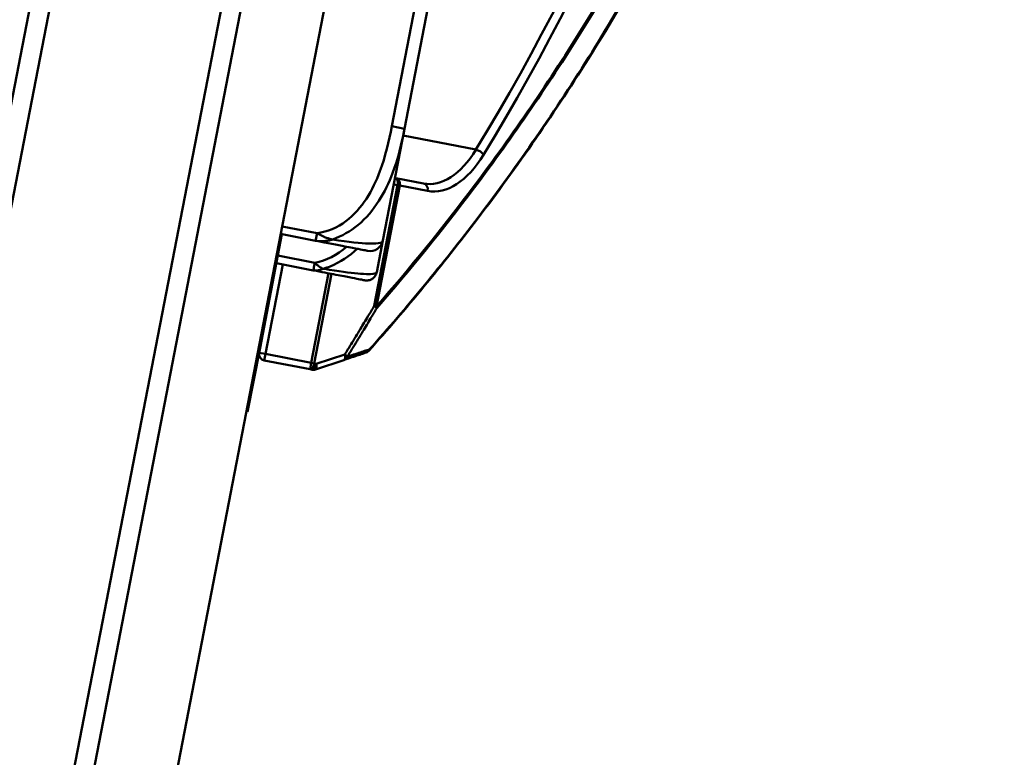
# Model space of a CAD drawing. Header units: inches. Extents: x 8.7 to 68.4, y -2.3 to 39.9.
# Tile 6 of 118: x 17.6 to 19.1, y 10.4 to 11.5. Entities that reach past the tile are written whole.
import ezdxf

# ---------------------------------------------------------------- set-up
doc = ezdxf.new("R2010")
doc.units = ezdxf.units.IN
doc.header["$MEASUREMENT"] = 0
for name, color, linetype, lineweight in [('Dimensions(ROSSANSI)', 7, 'Continuous', 25), ('Visible Edges(ROSSANSI)', 7, 'Continuous', 50), ('Visible Tangent Edges(ROSSANSI)', 7, 'Continuous', 50)]:
    doc.layers.add(name, color=color, linetype=linetype, lineweight=lineweight)
doc.styles.add('DEFAULT-ROSSANSI', font='arial.ttf')
doc.dimstyles.new('DEFAULT-ROSSANSI', dxfattribs={"dimtxt": 1, "dimasz": 0.098425, "dimexe": 0.125, "dimexo": 0.0625, "dimgap": 0.031496, "dimtad": 0, "dimtih": 1, "dimtoh": 1, "dimrnd": 1e-08, "dimzin": 0, "dimdsep": 46, "dimtxsty": 'DEFAULT-ROSSANSI', "dimcen": 0.09, "dimdle": 0.393701, "dimclrd": 7, "dimclre": 7, "dimclrt": 179, "dimadec": 0, "dimazin": 0, "dimtfac": 1, "dimtofl": 0, "dimtmove": 0, "dimatfit": 3, "dimfxl": 1, "dimtolj": 1, "dimtzin": 0, "dimlwd": 25, "dimlwe": 25, "dimarcsym": 0})

# ---------------------------------------------------------------- blocks, each defined once
blk = doc.blocks.new('*D6')
at = {"layer": 'Defpoints', "color": 0}
for p in [(20.9246, 20.8161), (17.7602, 10.1056), (24.8549, 7.1014)]:
    blk.add_point(p, dxfattribs=at)
at = {"layer": 'Dimensions(ROSSANSI)', "color": 7, "lineweight": 25}
for p, q in [((20.9822, 20.7918), (29.2969, 17.2709)), ((29.1434, 17.229), (26.5661, 11.1426)), ((17.8178, 10.0812), (24.97, 7.0527)), ((24.8933, 7.192), (25.9967, 9.7979))]:
    blk.add_line(p, q, dxfattribs=at)
at = {"layer": 'Dimensions(ROSSANSI)', "color": 7}
for points in [[(29.1283, 17.2354), (29.1585, 17.2226), (29.1818, 17.3197)], [(24.8782, 7.1984), (24.9084, 7.1857), (24.8549, 7.1014)]]:
    blk.add_solid(points, dxfattribs=at)
at = {"layer": 'Dimensions(ROSSANSI)', "color": 179, "lineweight": 25, "insert": (22.3247, 11.1112), "char_height": 1, "attachment_point": 1, "style": 'DEFAULT-ROSSANSI'}
blk.add_mtext('\\A1;11.10 [281.9]', dxfattribs=at)
blk = doc.blocks.new('*D9')
at = {"layer": 'Defpoints', "color": 0}
for p in [(15.4229, 20.5316), (17.8599, 10.2919), (16.4954, 6.068), (15.4229, -2.3042)]:
    blk.add_point(p, dxfattribs=at)
at = {"layer": 'Dimensions(ROSSANSI)', "color": 7, "lineweight": 25}
for p, q in [((15.4229, 20.4691), (15.4229, 6.0114)), ((17.848, 10.2305), (17.0025, 5.86))]:
    blk.add_line(p, q, dxfattribs=at)
for start, end in [(90, 91.49163), (79.71813, 89.33187)]:
    blk.add_arc((15.4229, -2.3042), 8.4406, start, end, dxfattribs=at)
at = {"layer": 'Dimensions(ROSSANSI)', "color": 7}
for points in [[(15.5212, 6.1194), (15.5214, 6.1523), (15.4229, 6.1364)], [(16.9325, 6.017), (16.9264, 5.9848), (17.0262, 5.9827)]]:
    blk.add_solid(points, dxfattribs=at)
at = {"layer": 'Dimensions(ROSSANSI)', "color": 179, "lineweight": 25, "insert": (13.304, 6.5549), "char_height": 1, "attachment_point": 1, "style": 'DEFAULT-ROSSANSI'}
blk.add_mtext('\\A1;11°', dxfattribs=at)
blk = doc.blocks.new('*D10')
at = {"layer": 'Defpoints', "color": 0}
for p in [(20.6144, 26.8005), (20.8459, 20.6303), (15.4229, 20.5316), (15.4229, 7.8234)]:
    blk.add_point(p, dxfattribs=at)
at = {"layer": 'Dimensions(ROSSANSI)', "color": 7, "lineweight": 25}
for p, q in [((15.4229, 20.5941), (15.4229, 27.6228)), ((20.8703, 20.6879), (23.1432, 26.0556))]:
    blk.add_line(p, q, dxfattribs=at)
for start, end in [(81.54403, 89.71337), (67.33663, 75.47329)]:
    blk.add_arc((15.4229, 7.8234), 19.6744, start, end, dxfattribs=at)
at = {"layer": 'Dimensions(ROSSANSI)', "color": 7}
for points in [[(15.5213, 27.4811), (15.5214, 27.5139), (15.4229, 27.4978)], [(23.0101, 25.9937), (22.9974, 25.9635), (23.0945, 25.9405)]]:
    blk.add_solid(points, dxfattribs=at)
at = {"layer": 'Dimensions(ROSSANSI)', "color": 179, "lineweight": 25, "insert": (18.3475, 27.6154), "char_height": 1, "attachment_point": 1, "style": 'DEFAULT-ROSSANSI'}
blk.add_mtext('\\A1;23°', dxfattribs=at)

msp = doc.modelspace()

# ---------------------------------------------------------------- linework, layer by layer
at = {"layer": 'Visible Edges(ROSSANSI)'}
for p, q in [((17.7372, 10.3156), (18.8961, 16.3055)), ((17.8599, 10.2919), (19.0188, 16.2818)), ((17.7893, 12.2593), (17.425, 10.376)), ((17.4544, 10.3703), (17.8131, 12.2241)), ((18.0664, 12.1751), (17.7077, 10.3213)), ((18.2291, 11.3811), (18.2675, 11.5798)), ((18.1959, 11.2099), (18.2291, 11.3811)), ((18.2158, 11.3056), (18.2145, 11.3058)), ((18.2582, 11.2974), (18.2158, 11.3056)), ((18.0415, 11.2197), (18.0079, 11.046)), ((18.0395, 11.2201), (18.0929, 11.2098)), ((18.1866, 11.1617), (18.1959, 11.2099)), ((18.0329, 11.1754), (18.0895, 11.1644)), ((18.0079, 11.046), (17.9984, 10.9969)), ((18.0143, 11.0265), (18.0845, 11.013)), ((18.0926, 11.0127), (18.1363, 11.0272)), ((18.0845, 11.013), (18.0876, 11.0124)), ((17.9889, 10.9478), (17.9984, 10.9969)), ((17.9964, 10.9973), (17.9984, 10.9969)), ((17.9869, 10.9482), (17.9889, 10.9478))]:
    msp.add_line(p, q, dxfattribs=at)
for centre, radius, start, end in [((18.1766, 11.2136), 0.0197, 259.05, 349.05), ((18.0162, 11.0364), 0.01, 169.05, 259.05), ((18.1671, 11.0481), 0.01, 288.4184, 318.2627), ((18.0895, 11.0222), 0.01, 259.05, 288.4184)]:
    msp.add_arc(centre, radius, start, end, dxfattribs=at)
for points, knots in [([(18.1746, 11.0414), (18.2313, 11.105), (18.2869, 11.1722), (18.4014, 11.3229), (18.46, 11.4073), (18.5716, 11.5864), (18.6247, 11.6811), (18.7494, 11.9329), (18.8158, 12.0967), (18.9056, 12.3849), (18.9359, 12.5049), (18.9593, 12.6262), (18.9828, 12.7474), (18.9995, 12.87), (19.0237, 13.1709), (19.0231, 13.3477), (19.008, 13.5427), (19.0057, 13.5683), (19.0031, 13.5936)], [0.205703, 0.205703, 0.205703, 0.205703, 1.01733, 1.01733, 1.924013, 1.924013, 2.830701, 2.830701, 4.215232, 4.215232, 5.153714, 5.153714, 5.153714, 6.092195, 6.092195, 7.476726, 7.476726, 7.687218, 7.687218, 7.687218, 7.687218]), ([(18.0929, 11.2098), (18.1109, 11.2063), (18.1264, 11.2033), (18.1379, 11.2011), (18.1555, 11.1976), (18.1643, 11.1959), (18.1687, 11.1951), (18.172, 11.1945), (18.1725, 11.1944), (18.1729, 11.1943)], [-0.7968224, -0.7968224, -0.7968224, -0.7968224, -0.6514613, -0.6514613, -0.6514613, -0.427691, -0.427691, -0.427691, -0.2569517, -0.2569517, -0.2569517, -0.2569517]), ([(18.1866, 11.1617), (18.1863, 11.16), (18.1857, 11.1584), (18.1841, 11.1556), (18.1832, 11.1545), (18.1811, 11.1524), (18.18, 11.1516), (18.1776, 11.1502), (18.1766, 11.1499), (18.1742, 11.1491), (18.1734, 11.1491), (18.1711, 11.1488), (18.1707, 11.1489), (18.1695, 11.149), (18.1693, 11.149), (18.1689, 11.1491), (18.1688, 11.1491), (18.1686, 11.1491), (18.1686, 11.1491), (18.1684, 11.1491), (18.1684, 11.1492), (18.1684, 11.1492), (18.1683, 11.1492), (18.1683, 11.1492), (18.1683, 11.1492), (18.1683, 11.1492), (18.1682, 11.1492), (18.1682, 11.1492), (18.1682, 11.1492), (18.1681, 11.1492), (18.1681, 11.1492), (18.168, 11.1492), (18.1674, 11.1493), (18.1646, 11.1499), (18.1623, 11.1503), (18.1554, 11.1517), (18.1508, 11.1526), (18.1412, 11.1544), (18.1376, 11.1551), (18.1297, 11.1566), (18.1253, 11.1575), (18.1164, 11.1592), (18.1119, 11.1601), (18.1017, 11.1621), (18.0958, 11.1632), (18.0895, 11.1644)], [0, 0, 0, 0, 0.0000026, 0.0000026, 0.0000054, 0.0000054, 0.0000091, 0.0000091, 0.0000149, 0.0000149, 0.0000264, 0.0000264, 0.000057, 0.000057, 0.0001226, 0.0001226, 0.0002086, 0.0002086, 0.000332, 0.000332, 0.000504, 0.000504, 0.0006695, 0.0006695, 0.0008965, 0.0008965, 0.0013154, 0.0013154, 0.0024991, 0.0024991, 0.0104809, 0.0104809, 0.115525, 0.115525, 0.2205691, 0.2205691, 0.3256132, 0.3256132, 0.3781352, 0.3781352, 0.4300427, 0.4300427, 0.4735805, 0.4735805, 0.5252204, 0.5252204, 0.5252204, 0.5252204]), ([(18.1363, 11.0272), (18.1386, 11.028), (18.1409, 11.0288), (18.1468, 11.0307), (18.1504, 11.0319), (18.1539, 11.0331), (18.1569, 11.0341), (18.1599, 11.0351), (18.1653, 11.0369), (18.1678, 11.0377), (18.1703, 11.0386)], [0.0250944, 0.0250944, 0.0250944, 0.0250944, 0.0690821, 0.0690821, 0.1381643, 0.1381643, 0.1381643, 0.195225, 0.195225, 0.2431639, 0.2431639, 0.2431639, 0.2431639])]:
    msp.add_open_spline(points, degree=3, knots=knots, dxfattribs=at)
at = {"layer": 'Visible Tangent Edges(ROSSANSI)'}
for p, q in [((18.2482, 11.5835), (18.2097, 11.3849)), ((18.2097, 11.3849), (18.2291, 11.3811)), ((18.3384, 11.3491), (18.227, 11.3706)), ((18.2185, 11.2949), (18.1827, 11.11)), ((18.1863, 11.1093), (18.222, 11.2942)), ((18.2126, 11.296), (18.2185, 11.2949)), ((18.222, 11.2942), (18.2185, 11.2949)), ((18.222, 11.2942), (18.2645, 11.286)), ((18.0952, 11.2214), (18.0417, 11.2317)), ((18.0929, 11.2098), (18.0952, 11.2214)), ((18.0918, 11.176), (18.0351, 11.187)), ((18.0162, 11.0364), (18.0427, 11.1735)), ((18.1129, 11.1599), (18.0864, 11.0228)), ((18.091, 11.0219), (18.1175, 11.159)), ((18.1827, 11.11), (18.1863, 11.1093)), ((18.0059, 11.0464), (18.0079, 11.046)), ((18.0064, 11.0383), (18.0162, 11.0364)), ((18.0162, 11.0364), (18.0143, 11.0265)), ((18.0864, 11.0228), (18.0162, 11.0364)), ((18.1378, 11.0358), (18.0941, 11.0213)), ((18.0845, 11.013), (18.0864, 11.0228)), ((18.0864, 11.0228), (18.091, 11.0219)), ((18.0941, 11.0213), (18.091, 11.0219))]:
    msp.add_line(p, q, dxfattribs=at)
for centre, major_axis, ratio, start_param, end_param in [((17.5019, 12.9081), (0.4672, 2.4148), 0.5547, 4.11799, 5.088691), ((17.4938, 12.9097), (-0.4653, -2.4049), 0.5547, 0.976398, 1.944782), ((18.2867, 11.4446), (-0.0285, -0.1473), 0.5547, 0, 0.976398), ((18.2949, 11.4431), (-0.0304, -0.1571), 0.5547, 0, 0.976398), ((18.3419, 11.3427), (0.00853, -0.00523), 0.465957, 0.677589, 2.248385), ((18.2139, 11.2958), (0.0019, 0.00982), 0.83205, 4.712389, 6.283185), ((18.2139, 11.2958), (0.0019, 0.00982), 0.471858, 4.712389, 6.283185), ((18.2563, 11.2876), (0.0019, 0.00982), 0.83205, 4.712389, 6.283185), ((18.0918, 11.176), (-0.0022, -0.0116), 0.00001, 6.222083, 7.853976), ((18.1781, 11.1109), (0.00859, -0.00511), 0.178388, 0.30791, 1.110784), ((18.1781, 11.1109), (0.00753, -0.00658), 0.60209, 0.38277, 0.768059), ((18.1332, 11.0367), (0.00316, -0.00949), 0.42269, 0, 1.337269), ((18.1332, 11.0367), (0.00851, -0.00525), 0.185948, 0.311111, 1.113669), ((18.1671, 11.0481), (0.00316, -0.00949), 0.90902, 0, 0.810929), ((18.1671, 11.0481), (0.00746, -0.00666), 0.603716, 0, 0.388684), ((18.0864, 11.0228), (-0.0019, -0.00982), 0.471858, 0, 1.570796), ((18.0895, 11.0222), (-0.0019, -0.00982), 0.471858, 0, 1.570796), ((18.0895, 11.0222), (0.00316, -0.00949), 0.42269, 0, 1.337269), ((18.1332, 11.0367), (0.00316, -0.00949), 0.908669, 0, 0.804377)]:
    msp.add_ellipse(centre, major_axis=major_axis, ratio=ratio, start_param=start_param, end_param=end_param, dxfattribs=at)
for points, knots in [([(19.0026, 13.5934), (19.0052, 13.5677), (19.0075, 13.5418), (19.0227, 13.3468), (19.0232, 13.1702), (18.999, 12.8698), (18.9823, 12.7473), (18.9589, 12.6262), (18.9355, 12.5051), (18.9053, 12.3853), (18.8156, 12.0975), (18.7493, 11.9339), (18.6249, 11.6825), (18.5718, 11.5879), (18.4604, 11.4091), (18.402, 11.3248), (18.2877, 11.1743), (18.2322, 11.1071), (18.1756, 11.0436)], [-7.690144, -7.690144, -7.690144, -7.690144, -7.476726, -7.476726, -6.092195, -6.092195, -5.153714, -5.153714, -5.153714, -4.215232, -4.215232, -2.830701, -2.830701, -1.924013, -1.924013, -1.01733, -1.01733, -0.205703, -0.205703, -0.205703, -0.205703]), ([(18.1866, 11.1065), (18.2375, 11.1649), (18.2875, 11.2264), (18.395, 11.3692), (18.4519, 11.4521), (18.5605, 11.6279), (18.6122, 11.7209), (18.7318, 11.965), (18.7951, 12.1223), (18.8809, 12.3993), (18.91, 12.5147), (18.9325, 12.6313), (18.9551, 12.748), (18.9712, 12.8659), (18.9949, 13.1549), (18.9948, 13.3245), (18.9805, 13.5183), (18.9778, 13.5494), (18.9746, 13.5803)], [-9.724261, -9.724261, -9.724261, -9.724261, -8.985984, -8.985984, -8.095734, -8.095734, -7.205478, -7.205478, -5.874664, -5.874664, -4.970623, -4.970623, -4.970623, -4.066581, -4.066581, -2.735767, -2.735767, -2.478481, -2.478481, -2.478481, -2.478481]), ([(18.9732, 13.5796), (18.9764, 13.5486), (18.9791, 13.5173), (18.9934, 13.3236), (18.9935, 13.1543), (18.9699, 12.8658), (18.9538, 12.7481), (18.9313, 12.6316), (18.9088, 12.5151), (18.8798, 12.3999), (18.7941, 12.1234), (18.7308, 11.9663), (18.6114, 11.7227), (18.5598, 11.6298), (18.4513, 11.4543), (18.3945, 11.3716), (18.2871, 11.229), (18.2371, 11.1676), (18.1863, 11.1093)], [2.476787, 2.476787, 2.476787, 2.476787, 2.735767, 2.735767, 4.066581, 4.066581, 4.970623, 4.970623, 4.970623, 5.874664, 5.874664, 7.205478, 7.205478, 8.095734, 8.095734, 8.985984, 8.985984, 9.724261, 9.724261, 9.724261, 9.724261]), ([(18.2097, 11.3849), (18.2052, 11.3617), (18.1998, 11.3383), (18.1915, 11.3161), (18.1806, 11.2869), (18.1645, 11.2586), (18.1395, 11.2398), (18.1265, 11.23), (18.1113, 11.2232), (18.0952, 11.2214)], [0.2569537, 0.2569537, 0.2569537, 0.2569537, 0.4371919, 0.4371919, 0.4371919, 0.6739428, 0.6739428, 0.6739428, 0.7963818, 0.7963818, 0.7963818, 0.7963818]), ([(18.1189, 11.2117), (18.1331, 11.2168), (18.1466, 11.2243), (18.1833, 11.255), (18.1998, 11.2841), (18.2192, 11.3356), (18.2249, 11.3581), (18.2291, 11.3811)], [-0.7478145, -0.7478145, -0.7478145, -0.7478145, -0.6493253, -0.6493253, -0.427691, -0.427691, -0.2569537, -0.2569537, -0.2569537, -0.2569537]), ([(18.1189, 11.2117), (18.1175, 11.212), (18.1161, 11.2123), (18.113, 11.2131), (18.1113, 11.2137), (18.1087, 11.2146), (18.1077, 11.215), (18.1062, 11.2156), (18.1057, 11.2158), (18.1044, 11.2164), (18.1036, 11.2168), (18.1016, 11.2178), (18.1003, 11.2184), (18.0978, 11.2198), (18.0964, 11.2206), (18.0952, 11.2214)], [-0.00023197, -0.00023197, -0.00023197, -0.00023197, 0.00913095, 0.00913095, 0.01983142, 0.01983142, 0.02651922, 0.02651922, 0.02986312, 0.02986312, 0.03521335, 0.03521335, 0.04377373, 0.04377373, 0.0532704, 0.0532704, 0.0532704, 0.0532704]), ([(18.0929, 11.2098), (18.0943, 11.2095), (18.0957, 11.2093), (18.0985, 11.209), (18.0998, 11.2089), (18.1021, 11.2089), (18.1029, 11.2089), (18.1043, 11.2089), (18.1049, 11.209), (18.1065, 11.2091), (18.1076, 11.2092), (18.1105, 11.2096), (18.1123, 11.2099), (18.1157, 11.2107), (18.1173, 11.2112), (18.1189, 11.2117)], [-0.0532704, -0.0532704, -0.0532704, -0.0532704, -0.04377373, -0.04377373, -0.03521335, -0.03521335, -0.02986312, -0.02986312, -0.02651922, -0.02651922, -0.01983142, -0.01983142, -0.00913095, -0.00913095, 0.00023197, 0.00023197, 0.00023197, 0.00023197]), ([(18.1959, 11.2099), (18.1956, 11.2075), (18.1922, 11.2048), (18.1627, 11.2058), (18.1443, 11.2077), (18.1189, 11.2117)], [0.2569517, 0.2569517, 0.2569517, 0.2569517, 0.5559983, 0.5559983, 0.7482818, 0.7482818, 0.7482818, 0.7482818]), ([(18.1045, 11.1669), (18.1081, 11.1679), (18.1118, 11.1691), (18.131, 11.1766), (18.1447, 11.1861), (18.1566, 11.1974)], [-4.4390134, -4.4390134, -4.4390134, -4.4390134, -4.4135105, -4.4135105, -4.300948, -4.300948, -4.300948, -4.300948]), ([(18.1045, 11.1669), (18.1037, 11.1672), (18.103, 11.1676), (18.1013, 11.1684), (18.1005, 11.169), (18.0991, 11.1698), (18.0985, 11.1702), (18.0977, 11.1708), (18.0975, 11.171), (18.0968, 11.1715), (18.0964, 11.1718), (18.0953, 11.1727), (18.0946, 11.1733), (18.0932, 11.1745), (18.0925, 11.1752), (18.0918, 11.176)], [-0.00012419, -0.00012419, -0.00012419, -0.00012419, 0.00449537, 0.00449537, 0.00977487, 0.00977487, 0.01307456, 0.01307456, 0.0147244, 0.0147244, 0.01736415, 0.01736415, 0.02158775, 0.02158775, 0.02627331, 0.02627331, 0.02627331, 0.02627331]), ([(18.0895, 11.1644), (18.0903, 11.1643), (18.0912, 11.1642), (18.0928, 11.1641), (18.0936, 11.1641), (18.0949, 11.1642), (18.0954, 11.1642), (18.0962, 11.1644), (18.0965, 11.1644), (18.0975, 11.1646), (18.0981, 11.1647), (18.0997, 11.1651), (18.1008, 11.1654), (18.1027, 11.1661), (18.1036, 11.1665), (18.1045, 11.1669)], [-0.02627331, -0.02627331, -0.02627331, -0.02627331, -0.02158775, -0.02158775, -0.01736415, -0.01736415, -0.0147244, -0.0147244, -0.01307456, -0.01307456, -0.00977487, -0.00977487, -0.00449537, -0.00449537, 0.00012419, 0.00012419, 0.00012419, 0.00012419]), ([(18.1866, 11.1617), (18.1866, 11.1615), (18.1865, 11.1613), (18.1856, 11.1599), (18.1831, 11.1589), (18.1735, 11.1585), (18.1686, 11.1587), (18.151, 11.16), (18.1353, 11.1619), (18.1111, 11.1658), (18.1078, 11.1663), (18.1045, 11.1669)], [0, 0, 0, 0, 0.0278591, 0.0278591, 0.201273, 0.201273, 0.3066357, 0.3066357, 0.475216, 0.475216, 0.5007189, 0.5007189, 0.5007189, 0.5007189]), ([(18.1827, 11.11), (18.1796, 11.1047), (18.1764, 11.0994), (18.1693, 11.0876), (18.1655, 11.0812), (18.1616, 11.0748), (18.1568, 11.0669), (18.152, 11.0591), (18.1441, 11.0461), (18.141, 11.041), (18.1378, 11.0358)], [0.0104344, 0.0104344, 0.0104344, 0.0104344, 0.0583339, 0.0583339, 0.1166678, 0.1166678, 0.1166678, 0.1876898, 0.1876898, 0.2344963, 0.2344963, 0.2344963, 0.2344963]), ([(18.1416, 11.0322), (18.1447, 11.0374), (18.1479, 11.0425), (18.1558, 11.0555), (18.1606, 11.0633), (18.1654, 11.0712), (18.1693, 11.0776), (18.1732, 11.0841), (18.1802, 11.0959), (18.1834, 11.1012), (18.1866, 11.1065)], [-0.2344963, -0.2344963, -0.2344963, -0.2344963, -0.1876898, -0.1876898, -0.1166678, -0.1166678, -0.1166678, -0.0583339, -0.0583339, -0.0104344, -0.0104344, -0.0104344, -0.0104344]), ([(18.1756, 11.0436), (18.1731, 11.0428), (18.1706, 11.0419), (18.1651, 11.0401), (18.1622, 11.0391), (18.1592, 11.0381), (18.1556, 11.0369), (18.152, 11.0357), (18.1461, 11.0338), (18.1438, 11.033), (18.1416, 11.0322)], [-0.2431639, -0.2431639, -0.2431639, -0.2431639, -0.195225, -0.195225, -0.1381643, -0.1381643, -0.1381643, -0.0690821, -0.0690821, -0.0250944, -0.0250944, -0.0250944, -0.0250944])]:
    msp.add_open_spline(points, degree=3, knots=knots, dxfattribs=at)
msp.add_open_spline([(18.1398, 11.2001), (18.126, 11.188), (18.1099, 11.1792), (18.0918, 11.176)], degree=3, dxfattribs=at)

# ---------------------------------------------------------------- dimensions: what is measured, and where the dimension line sits
at = {"layer": 'Dimensions(ROSSANSI)', "color": 7, "lineweight": 25}
for base, center, p1, picture, middle in [((20.6144, 26.8005), (15.4229, 7.8234), (20.8459, 20.6303), '*D10', (19.3369, 27.1045)), ((16.4954, 6.068), (15.4229, -2.3042), (17.8599, 10.2919), '*D9', (14.2379, 6.0528))]:
    dim = msp.add_angular_dim_3p(base=base, center=center, p1=p1, p2=(15.4229, 20.5316), dimstyle='DEFAULT-ROSSANSI', override={"dimadec": 0, "dimtp": 0, "dimtm": 0, "dimtdec": 0}, dxfattribs=at)
    dim.commit()
    dim.dimension.update_dxf_attribs({"geometry": picture, "text_midpoint": middle, "dimtype": 165})
dim = msp.add_linear_dim(base=(24.8549, 7.1014), p1=(20.9246, 20.8161), p2=(17.7602, 10.1056), angle=67.05, dimstyle='DEFAULT-ROSSANSI', override={"dimdec": 2, "dimtp": 0, "dimtm": 0, "dimtdec": 2, "dimatfit": 1}, dxfattribs=at)
dim.commit()
dim.dimension.update_dxf_attribs({"geometry": '*D6', "text_midpoint": (26.2814, 10.4703), "dimtype": 160})

doc.saveas('drawing.dxf')
